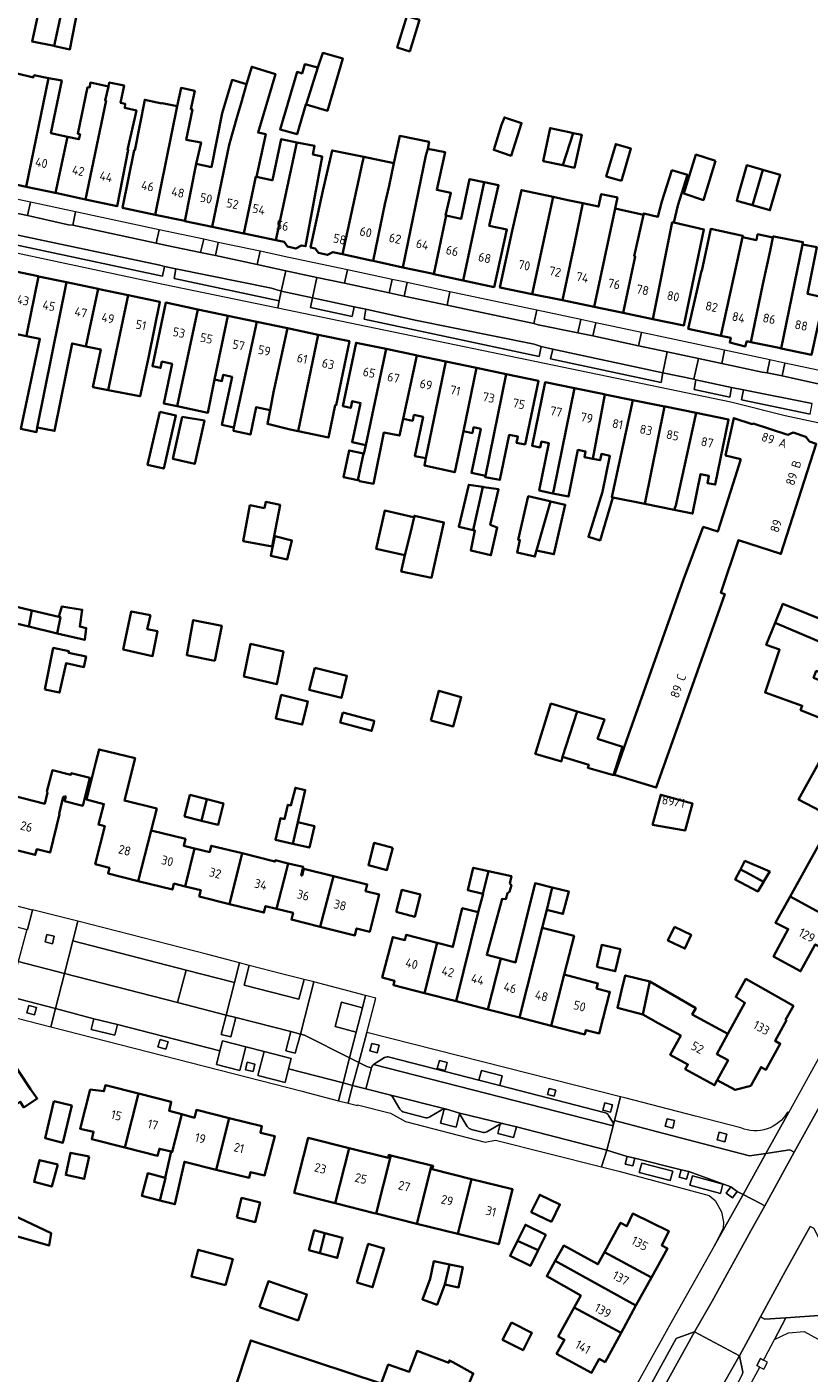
# Model space of a CAD drawing. Extents: x 152761 to 155748, y 459947 to 462743.
# Tile 117 of 256: x 154356 to 154473, y 461534 to 461737. Entities that reach past the tile are written whole.
import ezdxf
from ezdxf.enums import TextEntityAlignment as Align

# ---------------------------------------------------------------- set-up
doc = ezdxf.new("R2010")
doc.units = 0
doc.header["$LTSCALE"] = 0.75
for name, color, linetype, lineweight in [('B-RO-GR-BEPLANTING_CULTUUR_BODEMBEDEKKER-GV', 251, 'CONTINUOUS', 18), ('B-RO-GR-GROENVOORZIENING-GV', 251, 'CONTINUOUS', 18), ('B-RO-OG-BEBOUWING-GV', 6, 'CONTINUOUS', 35), ('B-RO-OG-BEBOUWING-T18', 1, 'CONTINUOUS', 18), ('B-RO-VH-VERHARDING_BEDRIJFSVLOERPLAAT-GV', 251, 'CONTINUOUS', 18), ('B-RO-VH-VERHARDING_BETONSTRAATSTEEN-GV', 251, 'CONTINUOUS', 18), ('B-RO-VH-VERHARDING_STRAATBAKSTEEN-GV', 251, 'CONTINUOUS', 18), ('B-RO-VH-VERHARDING_TEGEL-GV', 251, 'CONTINUOUS', 18)]:
    doc.layers.add(name, color=color, linetype=linetype, lineweight=lineweight)
doc.styles.add('NLCS-ISO-M200-T18', font='NLCS-ISO.ttf', dxfattribs={"height": 0.36})

msp = doc.modelspace()

# ---------------------------------------------------------------- linework, layer by layer
at = {"layer": 'B-RO-GR-BEPLANTING_CULTUUR_BODEMBEDEKKER-GV', "flags": 128}
for points in [[(154378.222, 461590.1), (154385.527, 461588.204), (154386.798, 461593.09), (154379.508, 461594.984)], [(154406.075, 461589.31), (154402.905, 461590.148), (154401.936, 461586.484), (154405.106, 461585.645)]]:
    msp.add_lwpolyline(points, close=True, dxfattribs=at)
at = {"layer": 'B-RO-GR-GROENVOORZIENING-GV', "flags": 128}
for points in [[(154359.391, 461598.938), (154359.669, 461600.063), (154358.559, 461600.337), (154358.281, 461599.213)], [(154355.561, 461588.532), (154356.687, 461588.236), (154356.983, 461589.364), (154355.857, 461589.659)], [(154369.192, 461586.781), (154365.64, 461587.649), (154365.244, 461586.029), (154368.796, 461585.161)], [(154376.465, 461583.078), (154376.79, 461584.163), (154375.602, 461584.519), (154375.277, 461583.434)], [(154408.569, 461583.652), (154407.442, 461583.936), (154407.155, 461582.797), (154408.281, 461582.512)], [(154389.862, 461580.825), (154388.707, 461581.109), (154388.429, 461579.98), (154389.584, 461579.696)], [(154418.786, 461581.045), (154417.621, 461581.349), (154417.31, 461580.159), (154418.475, 461579.855)], [(154423.588, 461578.405), (154426.729, 461577.595), (154427.1, 461579.033), (154423.963, 461579.86)], [(154435.15, 461576.875), (154434.132, 461577.137), (154433.902, 461576.245), (154434.92, 461575.982)], [(154443.678, 461574.702), (154442.547, 461575.014), (154442.237, 461573.89), (154443.368, 461573.579)], [(154453.033, 461572.313), (154451.902, 461572.605), (154451.611, 461571.473), (154452.742, 461571.183)], [(154460.878, 461570.266), (154459.73, 461570.552), (154459.446, 461569.412), (154460.594, 461569.127)], [(154447.043, 461566.639), (154445.875, 461566.931), (154445.587, 461565.769), (154446.736, 461565.509)], [(154453.991, 461564.923), (154453.688, 461563.781), (154454.837, 461563.48), (154455.15, 461564.642)], [(154462.417, 461561.659), (154461.472, 461562.326), (154460.786, 461561.382), (154461.734, 461560.695)], [(154467.01, 461535.945), (154466.411, 461536.268), (154465.954, 461536.514), (154465.385, 461535.458), (154465.838, 461535.213), (154466.441, 461534.888)]]:
    msp.add_lwpolyline(points, close=True, dxfattribs=at)
for points in [[(154418.324, 461574.013), (154417.808, 461571.928), (154420.144, 461571.351), (154420.639, 461573.354)], [(154420.515, 461573.461), (154418.689, 461574.025)], [(154426.78, 461571.799), (154426.41, 461570.387), (154428.797, 461569.762), (154429.215, 461571.357)], [(154429.215, 461571.357), (154427.338, 461571.839)]]:
    msp.add_lwpolyline(points, dxfattribs=at)
at = {"layer": 'B-RO-GR-GROENVOORZIENING-GV'}
for points in [[(154418.689, 461574.025, 0.0602989), (154418.324, 461574.013)], [(154420.639, 461573.354, 0.0562908), (154420.515, 461573.461)], [(154427.338, 461571.839, 0.146969), (154426.78, 461571.799)]]:
    msp.add_lwpolyline(points, format="xyb", dxfattribs=at)
at = {"layer": 'B-RO-OG-BEBOUWING-GV', "flags": 128}
for points in [[(154359.651, 461734.095), (154360.972, 461740.117), (154362.423, 461746.732), (154359.121, 461747.454), (154356.334, 461734.75)], [(154359.651, 461734.095), (154359.763, 461734.07), (154362.02, 461733.561), (154363.224, 461739.712), (154360.972, 461740.117)], [(154413.196, 461733.253), (154414.63, 461737.995), (154412.72, 461738.572), (154411.286, 461733.83)], [(154399.354, 461730.821), (154397.571, 461725.258), (154400.786, 461724.334), (154403.111, 461732.198), (154400.084, 461733.037)], [(154388.201, 461705.877), (154390.023, 461714.411), (154390.096, 461714.395), (154391.509, 461720.8), (154390.342, 461721.057), (154392.964, 461729.862), (154389.394, 461730.948), (154388.605, 461728.353), (154387.789, 461725.487), (154387.214, 461723.468), (154386.004, 461719.218), (154383.43, 461706.877)], [(154397.571, 461725.258), (154399.354, 461730.821), (154397.354, 461731.334), (154396.976, 461729.956), (154396.219, 461730.172), (154393.65, 461721.524), (154396.217, 461720.794), (154397.543, 461725.267)], [(154358.779, 461729.258), (154356.619, 461729.674), (154356.537, 461729.357), (154354.107, 461729.927), (154352.653, 461722.327), (154350.91, 461713.868), (154355.427, 461712.901)], [(154359.834, 461711.957), (154361.669, 461720.401), (154359.168, 461720.935), (154360.8, 461728.868), (154358.779, 461729.258), (154355.427, 461712.901), (154359.781, 461711.968)], [(154361.669, 461720.401), (154359.834, 461711.957), (154364.377, 461710.983), (154367.474, 461725.861), (154367.313, 461725.892), (154367.808, 461727.996), (154365.114, 461728.571), (154364.953, 461727.816), (154364.688, 461727.873), (154363.192, 461720.868), (154363.553, 461720.791), (154363.392, 461720.033)], [(154367.313, 461725.892), (154367.474, 461725.861), (154364.377, 461710.983), (154369.121, 461709.966), (154370.806, 461718.45), (154370.692, 461718.474), (154372.025, 461724.387), (154370.269, 461724.766), (154370.35, 461725.361), (154369.647, 461725.55), (154370.188, 461728.117), (154367.945, 461728.577), (154367.808, 461727.996)], [(154387.214, 461723.468), (154387.789, 461725.487), (154388.605, 461728.353), (154386.422, 461728.966), (154384.926, 461723.952), (154383.327, 461715.859), (154381.018, 461716.358), (154379.334, 461707.736), (154383.43, 461706.877), (154386.004, 461719.218)], [(154374.834, 461708.68), (154378.168, 461725.003), (154375.892, 461725.493), (154375.883, 461725.446), (154373.296, 461725.982), (154371.79, 461718.353), (154371.685, 461718.376), (154369.952, 461709.704)], [(154378.168, 461725.003), (154374.834, 461708.68), (154379.296, 461707.744), (154379.334, 461707.736), (154381.018, 461716.358), (154381.762, 461719.536), (154379.523, 461719.952), (154380.45, 461724.512), (154380.21, 461724.564), (154380.804, 461727.328), (154378.762, 461727.767)], [(154426.997, 461722.194), (154425.797, 461718.426), (154428.421, 461717.565), (154430.001, 461722.478), (154427.425, 461723.341)], [(154390.096, 461714.395), (154390.023, 461714.411), (154388.201, 461705.877), (154388.237, 461705.869), (154393.001, 461704.87), (154396.159, 461719.575), (154393.811, 461720.055), (154392.49, 461713.878), (154392.392, 461713.899)], [(154407.656, 461701.73), (154412.146, 461700.759), (154415.564, 461717.578), (154415.869, 461718.596), (154416.085, 461719.677), (154411.655, 461720.544), (154410.782, 461716.438), (154410.057, 461713.029), (154409.398, 461710.288)], [(154436.225, 461716.13), (154437.763, 461720.982), (154437.156, 461721.112), (154434.299, 461721.722), (154433.26, 461716.762)], [(154436.225, 461716.13), (154437.937, 461715.765), (154439.04, 461720.709), (154437.763, 461720.982)], [(154393.001, 461704.87), (154394.262, 461704.606), (154394.755, 461703.88), (154396.03, 461703.58), (154396.859, 461704.061), (154397.5, 461703.927), (154399.972, 461717.403), (154399.983, 461717.461), (154398.595, 461717.757), (154398.838, 461719.027), (154396.159, 461719.575)], [(154406.242, 461717.377), (154401.476, 461718.363), (154400.086, 461712.269), (154398.246, 461703.766), (154398.916, 461703.621), (154399.425, 461702.928), (154400.794, 461702.632), (154401.569, 461703.047), (154403.033, 461702.73), (154406.017, 461716.351)], [(154416.815, 461699.749), (154418.649, 461708.552), (154418.57, 461708.568), (154419.354, 461711.974), (154417.219, 461712.406), (154418.49, 461718.082), (154415.869, 461718.596), (154415.564, 461717.578), (154412.146, 461700.759), (154416.504, 461699.816)], [(154445.022, 461713.784), (154446.453, 461718.649), (154444.159, 461719.324), (154442.728, 461714.459)], [(154403.033, 461702.73), (154407.375, 461701.791), (154407.656, 461701.73), (154409.398, 461710.288), (154410.057, 461713.029), (154410.782, 461716.438), (154406.242, 461717.377), (154406.017, 461716.351)], [(154459.197, 461716.781), (154456.233, 461717.738), (154454.414, 461711.861), (154457.365, 461710.896)], [(154466.312, 461715.454), (154463.91, 461716.165), (154462.589, 461711.557), (154462.369, 461710.787), (154464.211, 461710.264), (154464.763, 461710.105)], [(154418.649, 461708.552), (154416.815, 461699.749), (154421.211, 461698.797), (154424.354, 461713.569), (154422.152, 461714.029), (154420.925, 461708.086)], [(154445.267, 461693.894), (154449.728, 461692.965), (154452.676, 461707.56), (154452.912, 461707.519), (154453.534, 461710.086), (154454.967, 461714.68), (154452.616, 461715.384), (154451.129, 461710.681), (154450.507, 461708.384), (154448.372, 461708.871), (154448.331, 461708.682), (154446.961, 461702.421), (154447.101, 461702.392)], [(154464.763, 461710.105), (154467.368, 461709.354), (154468.937, 461714.678), (154466.312, 461715.454)], [(154421.211, 461698.797), (154425.848, 461697.794), (154427.793, 461706.454), (154425.132, 461707.009), (154426.525, 461713.115), (154424.354, 461713.569)], [(154434.728, 461711.379), (154429.982, 461712.403), (154428.591, 461706.252), (154426.749, 461697.751), (154431.583, 461696.744)], [(154437.947, 461704.309), (154436.142, 461695.795), (154440.901, 461694.804), (154444.026, 461709.381), (154444.078, 461709.622), (154444.431, 461711.27), (154444.231, 461711.313), (154441.977, 461711.795), (154441.593, 461709.897), (154439.239, 461710.405)], [(154436.142, 461695.795), (154437.947, 461704.309), (154439.239, 461710.405), (154436.961, 461710.897), (154434.728, 461711.379), (154431.583, 461696.744), (154435.893, 461695.847)], [(154445.267, 461693.894), (154447.101, 461702.392), (154446.961, 461702.421), (154448.331, 461708.682), (154444.078, 461709.622), (154444.026, 461709.381), (154440.901, 461694.804), (154445.037, 461693.942)], [(154452.912, 461707.519), (154452.676, 461707.56), (154449.728, 461692.965), (154454.41, 461691.99), (154457.431, 461706.475)], [(154459.965, 461690.465), (154463.244, 461705.291), (154463.303, 461705.48), (154458.466, 461706.535), (154457.103, 461700.219), (154457.071, 461700.226), (154455.069, 461691.488)], [(154464.512, 461689.516), (154466.323, 461698.223), (154467.384, 461703.236), (154467.832, 461705.25), (154465.511, 461705.732), (154465.33, 461704.858), (154463.244, 461705.291), (154459.965, 461690.465), (154461.483, 461690.148), (154461.332, 461689.431), (154463.669, 461688.868), (154463.893, 461689.645)], [(154467.384, 461703.236), (154466.323, 461698.223), (154464.512, 461689.516), (154468.786, 461688.623), (154469.079, 461688.562), (154472.276, 461704.208), (154472.346, 461704.551), (154467.979, 461705.398), (154467.871, 461705.425), (154467.832, 461705.25)], [(154472.276, 461704.208), (154469.079, 461688.562), (154473.645, 461687.608), (154475.528, 461696.231), (154473.046, 461696.768), (154474.411, 461703.775)], [(154357.319, 461699.399), (154357.254, 461699.413), (154352.666, 461700.375), (154350.898, 461691.703), (154349.891, 461686.069), (154351.972, 461685.637), (154353.108, 461690.88), (154355.476, 461690.408), (154355.538, 461690.73)], [(154357.118, 461676.672), (154361.535, 461698.516), (154357.319, 461699.399), (154355.538, 461690.73), (154355.476, 461690.408), (154357.499, 461690.006), (154354.625, 461676.447), (154357.008, 461675.963)], [(154361.535, 461698.516), (154357.118, 461676.672), (154359.713, 461676.141), (154362.35, 461689.303), (154364.439, 461688.865), (154366.267, 461697.524)], [(154366.267, 461697.524), (154364.439, 461688.865), (154366.677, 461688.396), (154365.493, 461682.738), (154367.799, 461682.292), (154370.782, 461696.578), (154366.434, 461697.489)], [(154370.782, 461696.578), (154367.799, 461682.292), (154372.542, 461681.375), (154372.588, 461681.366), (154373.899, 461687.399), (154375.57, 461695.574)], [(154381.294, 461694.427), (154376.436, 461695.448), (154374.435, 461685.889), (154375.672, 461685.63), (154375.867, 461686.563), (154377.401, 461686.242), (154376.151, 461680.269), (154378.19, 461679.842)], [(154385.783, 461693.483), (154385.588, 461693.524), (154381.294, 461694.427), (154378.19, 461679.842), (154382.784, 461678.88), (154383.762, 461683.873)], [(154390.134, 461692.569), (154385.783, 461693.483), (154383.762, 461683.873), (154384.899, 461683.634), (154385.099, 461684.584), (154386.435, 461684.303), (154384.908, 461677.035), (154386.693, 461676.663)], [(154392.162, 461679.278), (154392.68, 461681.95), (154394.748, 461691.599), (154390.134, 461692.569), (154386.693, 461676.663), (154386.628, 461676.162), (154389.183, 461675.591), (154390.054, 461679.71)], [(154394.748, 461691.599), (154392.68, 461681.95), (154392.162, 461679.278), (154391.757, 461677.197), (154395.166, 461676.369), (154396.38, 461676.108), (154399.385, 461690.625)], [(154396.38, 461676.108), (154400.94, 461675.126), (154401.965, 461680.019), (154402.073, 461679.996), (154404.098, 461689.634), (154399.385, 461690.625)], [(154409.598, 461688.478), (154405.102, 461689.418), (154403.098, 461679.859), (154404.28, 461679.612), (154404.486, 461680.592), (154405.766, 461680.324), (154404.493, 461674.438), (154406.547, 461674.006)], [(154414.252, 461687.505), (154414.094, 461687.538), (154409.598, 461688.478), (154406.547, 461674.006), (154406.249, 461672.708), (154406.21, 461672.717), (154405.353, 461668.734), (154405.6, 461668.682), (154405.6, 461668.573), (154407.708, 461668.195), (154409.25, 461675.88), (154411.623, 461675.423), (154412.176, 461677.963)], [(154418.597, 461686.597), (154414.252, 461687.505), (154412.176, 461677.963), (154413.611, 461677.663), (154413.797, 461678.555), (154415.172, 461678.267), (154413.937, 461672.358), (154415.604, 461672.015)], [(154418.597, 461686.597), (154415.604, 461672.015), (154415.363, 461670.935), (154419.948, 461669.923), (154421.25, 461676.101), (154423.213, 461685.633)], [(154424.555, 461669.396), (154427.675, 461684.7), (154423.213, 461685.633), (154421.25, 461676.101), (154422.587, 461675.822), (154422.768, 461676.689), (154423.845, 461676.464), (154422.453, 461669.808)], [(154424.555, 461669.396), (154424.517, 461669.2), (154426.721, 461668.749), (154428.141, 461675.544), (154429.435, 461675.273), (154429.246, 461674.367), (154430.522, 461674.101), (154432.525, 461683.686), (154427.675, 461684.7)], [(154434.707, 461666.735), (154434.858, 461667.265), (154437.973, 461682.564), (154433.529, 461683.469), (154431.582, 461673.906), (154432.799, 461673.659), (154432.974, 461674.519), (154434.099, 461674.29), (154432.645, 461667.155)], [(154437.973, 461682.564), (154434.858, 461667.265), (154434.707, 461666.735), (154437.058, 461666.256), (154438.487, 461673.274), (154439.627, 461673.042), (154439.457, 461672.208), (154440.7, 461671.955), (154442.548, 461681.632), (154442.443, 461681.653)], [(154446.726, 461680.781), (154442.548, 461681.632), (154440.7, 461671.955), (154441.817, 461671.727), (154442.008, 461672.667), (154443.29, 461672.406), (154442.178, 461666.943), (154440.065, 461660.191), (154441.818, 461659.664), (154443.742, 461666.138), (154443.561, 461666.178)], [(154451.5, 461679.808), (154446.726, 461680.781), (154443.561, 461666.178), (154443.742, 461666.138), (154448.558, 461665.159)], [(154452.976, 461664.24), (154453.191, 461664.886), (154456.278, 461678.835), (154451.595, 461679.789), (154451.5, 461679.808), (154448.558, 461665.159)], [(154375.549, 461679.03), (154373.71, 461671.016), (154376.139, 461670.458), (154377.978, 461678.473)], [(154378.924, 461678.24), (154377.538, 461671.924), (154380.828, 461671.203), (154382.256, 461677.709)], [(154463.017, 461671.901), (154461.835, 461668.218), (154459.512, 461660.98), (154457.326, 461661.698), (154454.342, 461653.772), (154445.775, 461629.536), (154443.966, 461624.374), (154450.259, 461622.445), (154450.322, 461622.593), (154460.567, 461651.572), (154460.003, 461651.771), (154462.623, 461659.683), (154469.028, 461657.627), (154474.344, 461674.189), (154473.305, 461674.522), (154472.752, 461675.267), (154470.885, 461675.884), (154470.083, 461675.556), (154464.836, 461677.241), (154464.711, 461677.176), (154461.931, 461678.069), (154460.702, 461672.453)], [(154456.278, 461678.835), (154453.191, 461664.886), (154452.976, 461664.24), (154455.723, 461663.681), (154456.936, 461669.638), (154458.19, 461669.382), (154457.968, 461668.296), (154459.154, 461668.055), (154461.147, 461677.844)], [(154405.353, 461668.734), (154406.21, 461672.717), (154404.033, 461673.195), (154403.195, 461669.195)], [(154422.726, 461661.189), (154424.182, 461667.702), (154422.038, 461668.03), (154420.536, 461661.701)], [(154424.182, 461667.702), (154422.726, 461661.189), (154422.978, 461661.13), (154422.337, 461658.148), (154425.389, 461657.412), (154426.328, 461661.615), (154425.295, 461662.023), (154426.528, 461667.344), (154424.313, 461667.682)], [(154391.314, 461664.522), (154389.125, 461664.938), (154388.1, 461659.547), (154392.466, 461658.717), (154393.664, 461665.025), (154391.488, 461665.439)], [(154432.257, 461658.158), (154434.363, 461665.533), (154434.227, 461665.564), (154430.997, 461666.303), (154429.5, 461659.758), (154429.742, 461659.703), (154429.314, 461657.833), (154432.002, 461657.218), (154432.238, 461658.163)], [(154432.257, 461658.158), (154434.855, 461657.564), (154436.563, 461665.03), (154434.363, 461665.533)], [(154413.822, 461663.135), (154413.747, 461663.152), (154409.42, 461664.162), (154408.121, 461658.378), (154412.445, 461657.431), (154413.261, 461660.813)], [(154413.822, 461663.135), (154413.261, 461660.813), (154412.445, 461657.431), (154411.877, 461654.972), (154416.418, 461654.025), (154418.298, 461662.363), (154413.879, 461663.377)], [(154392.882, 461660.274), (154392.247, 461657.341), (154394.72, 461656.76), (154395.423, 461659.652)], [(154356.315, 461649.116), (154351.519, 461650.247), (154350.95, 461647.832), (154355.828, 461646.675)], [(154360.087, 461645.665), (154360.6, 461648.112), (154360.352, 461648.164), (154356.315, 461649.116), (154355.828, 461646.675)], [(154360.087, 461645.665), (154364.255, 461644.677), (154364.479, 461646.448), (154363.507, 461646.682), (154363.884, 461649.228), (154360.831, 461649.714), (154360.352, 461648.164), (154360.6, 461648.112)], [(154374.169, 461648.386), (154371.25, 461648.954), (154370.046, 461643.238), (154374.465, 461642.251), (154375.195, 461645.981), (154373.655, 461646.305)], [(154476.732, 461639.1), (154477.292, 461638.889), (154477.254, 461638.773), (154498.204, 461630.141), (154500.734, 461636.07), (154489.895, 461640.616), (154490.211, 461641.426), (154487.047, 461642.707), (154487.131, 461642.914), (154469.336, 461650.117), (154468.164, 461647.257), (154476.186, 461643.833), (154475.098, 461641.04), (154477.113, 461640.186), (154476.933, 461639.588)], [(154383.856, 461641.521), (154384.871, 461646.791), (154380.574, 461647.656), (154379.6, 461642.359)], [(154498.204, 461630.141), (154477.254, 461638.773), (154476.939, 461637.803), (154473.941, 461638.971), (154474.346, 461639.998), (154476.732, 461639.1), (154476.933, 461639.588), (154477.113, 461640.186), (154475.098, 461641.04), (154476.186, 461643.833), (154468.164, 461647.257), (154466.807, 461643.945), (154468.837, 461643.227), (154466.631, 461636.736), (154472.225, 461634.759), (154471.994, 461634.117), (154486.674, 461628.217), (154495.531, 461624.466), (154495.744, 461624.376)], [(154358.271, 461637.233), (154360.46, 461636.759), (154361.461, 461641.151), (154364.137, 461640.583), (154364.461, 461642.177), (154361.813, 461642.718), (154361.867, 461642.962), (154359.516, 461643.476)], [(154388.607, 461641.113), (154388.203, 461639.146), (154393.149, 461638.01), (154394.149, 461642.955), (154389.217, 461644.078)], [(154398.901, 461640.479), (154398.036, 461637.155), (154402.874, 461635.938), (154403.712, 461639.262)], [(154416.362, 461632.526), (154419.686, 461631.633), (154420.93, 461636.066), (154417.552, 461637.012)], [(154397.754, 461635.014), (154397.855, 461635.421), (154393.828, 461636.394), (154393.727, 461635.964), (154392.99, 461632.854), (154396.99, 461631.921)], [(154436.145, 461627.065), (154438.381, 461633.921), (154434.416, 461635.092), (154432.121, 461627.755), (154432.057, 461627.551), (154435.982, 461626.389), (154436.056, 461626.697)], [(154403.114, 461633.75), (154402.705, 461632.243), (154407.413, 461630.965), (154407.738, 461632.162), (154407.822, 461632.472)], [(154438.381, 461633.921), (154436.145, 461627.065), (154440.117, 461625.875), (154439.982, 461625.443), (154443.847, 461624.334), (154445.172, 461628.577), (154441.442, 461629.794), (154442.47, 461632.712)], [(154485.521, 461614.782), (154486.272, 461616.152), (154490.502, 461623.877), (154490.74, 461624.312), (154482.893, 461628.609), (154477.323, 461630.909), (154471.68, 461620.64), (154478.275, 461617.194), (154478.943, 461618.384)], [(154372.319, 461608.377), (154374.268, 461615.999), (154375.093, 461619.274), (154370.229, 461620.491), (154371.825, 461626.869), (154366.404, 461628.2), (154365.932, 461626.276), (154365.316, 461623.858), (154364.499, 461620.654), (154367.147, 461619.951), (154366.309, 461616.87), (154367.26, 461616.632), (154365.83, 461610.898), (154367.97, 461610.364), (154367.758, 461609.514)], [(154353.373, 461621.234), (154351.477, 461613.635), (154356.811, 461612.305), (154357.025, 461613.163), (154359.037, 461612.661), (154360.48, 461618.447), (154360.386, 461618.471), (154361.023, 461621.04), (154361.25, 461621.042), (154361.268, 461621.136), (154361.391, 461621.114), (154361.229, 461620.384), (154363.958, 461619.708), (154364.22, 461620.728), (154365.04, 461623.926), (154362.229, 461624.601), (154362.183, 461624.369), (154359.394, 461625.06), (154358.565, 461621.872), (154358.67, 461621.703), (154358.244, 461620.02)], [(154381.827, 461617.464), (154382.644, 461620.702), (154380.09, 461621.347), (154379.273, 461618.109)], [(154382.644, 461620.702), (154381.827, 461617.464), (154384.312, 461616.837), (154385.13, 461620.075)], [(154396.319, 461617.228), (154397.444, 461622.081), (154395.95, 461622.431), (154395.274, 461619.756), (154394.841, 461619.864), (154394.299, 461617.695), (154393.704, 461617.833), (154392.953, 461614.592), (154395.568, 461613.986)], [(154449.695, 461616.841), (154454.609, 461615.976), (154455.73, 461620.045), (154450.941, 461621.364)], [(154396.319, 461617.228), (154395.568, 461613.986), (154398.057, 461613.409), (154398.809, 461616.651)], [(154372.319, 461608.377), (154377.452, 461607.098), (154377.676, 461607.998), (154379.365, 461607.577), (154380.775, 461613.295), (154379.158, 461613.698), (154379.412, 461614.717), (154374.268, 461615.999)], [(154386.036, 461604.92), (154387.927, 461612.55), (154383.301, 461613.703), (154383.057, 461612.726), (154380.775, 461613.295), (154379.365, 461607.577), (154381.723, 461606.989), (154381.49, 461606.053)], [(154387.927, 461612.55), (154386.036, 461604.92), (154391.218, 461603.629), (154391.463, 461604.609), (154393.09, 461604.203), (154394.554, 461609.793), (154394.884, 461611.035), (154392.939, 461611.499), (154392.871, 461611.318)], [(154410.604, 461613.397), (154407.809, 461614.129), (154406.937, 461610.748), (154409.736, 461610.026)], [(154470.398, 461606.075), (154478.324, 461601.739), (154480.395, 461605.55), (154478.34, 461606.668), (154480.55, 461610.733), (154474.717, 461613.841)], [(154401.685, 461609.13), (154397.236, 461610.239), (154396.975, 461609.19), (154396.844, 461609.223), (154397.128, 461610.499), (154394.884, 461611.035), (154394.554, 461609.793), (154393.09, 461604.203), (154395.607, 461603.576), (154395.356, 461602.568), (154399.676, 461601.491)], [(154424.159, 461606.461), (154425.001, 461609.875), (154422.722, 461610.376), (154421.887, 461607.014)], [(154462.919, 461610.094), (154463.845, 461609.659), (154466.419, 461608.251), (154467.355, 461609.809), (154463.615, 461611.403)], [(154401.685, 461609.13), (154399.676, 461601.491), (154404.915, 461600.186), (154405.178, 461601.24), (154407.155, 461600.748), (154408.549, 461606.342), (154406.531, 461606.845), (154406.784, 461607.859)], [(154425.001, 461609.875), (154424.159, 461606.461), (154424.224, 461606.445), (154423.473, 461603.682), (154420.166, 461590.279), (154424.926, 461589.049), (154426.854, 461596.712), (154424.765, 461597.251), (154427.069, 461605.691), (154427.617, 461605.642), (154427.869, 461606.577), (154428.163, 461606.759), (154428.463, 461607.741), (154428.235, 461608.027), (154428.478, 461609.111)], [(154462.919, 461610.094), (154462.903, 461610.064), (154462.887, 461610.034), (154462.137, 461608.626), (154465.551, 461606.808), (154466.382, 461608.19), (154466.4, 461608.221), (154466.419, 461608.251), (154463.845, 461609.659)], [(154411.127, 461603.719), (154413.921, 461603.01), (154414.765, 461606.338), (154411.954, 461607.051)], [(154426.854, 461596.712), (154424.926, 461589.049), (154429.688, 461587.819), (154433.09, 461601.341), (154433.773, 461604.055), (154434.617, 461607.41), (154432.038, 461608.056), (154429.102, 461596.131)], [(154433.773, 461604.055), (154436.222, 461603.438), (154437.125, 461606.781), (154434.617, 461607.41)], [(154478.324, 461601.739), (154470.398, 461606.075), (154468.186, 461602.097), (154470.126, 461601.136), (154467.929, 461597.003), (154471.997, 461594.791), (154474.199, 461598.843), (154476.168, 461597.774)], [(154417.31, 461599.082), (154415.405, 461591.509), (154420.166, 461590.279), (154423.473, 461603.682), (154421.074, 461604.275), (154419.668, 461598.473)], [(154415.405, 461591.509), (154417.31, 461599.082), (154412.653, 461600.285), (154412.444, 461599.478), (154410.614, 461599.951), (154409.035, 461593.839), (154410.871, 461593.365), (154410.705, 461592.723)], [(154434.449, 461586.589), (154436.388, 461594.294), (154437.889, 461600.111), (154435.489, 461600.726), (154433.09, 461601.341), (154429.688, 461587.819)], [(154453.014, 461601.464), (154452.013, 461599.41), (154454.581, 461598.22), (154455.517, 461600.29)], [(154441.309, 461595.454), (154444.103, 461594.809), (154444.866, 461598.111), (154442.072, 461598.756)], [(154436.388, 461594.294), (154434.449, 461586.589), (154439.497, 461585.284), (154439.669, 461585.951), (154441.68, 461585.431), (154442.795, 461589.746), (154443.294, 461591.676), (154443.118, 461591.721), (154441.295, 461592.192), (154441.497, 461592.974)], [(154448.236, 461588.303), (154449.275, 461593.251), (154445.611, 461594.164), (154445.049, 461591.883), (154444.417, 461589.316)], [(154459.449, 461578.407), (154461.087, 461581.397), (154459.379, 461582.335), (154461.032, 461585.362), (154455.692, 461588.294), (154456.206, 461589.23), (154449.275, 461593.251), (154448.236, 461588.303), (154450.553, 461586.973), (154453.939, 461585.114), (154452.357, 461582.231), (154455.021, 461580.769), (154454.632, 461580.06), (154459.031, 461577.645)], [(154459.449, 461578.407), (154462.142, 461576.928), (154464.482, 461577.532), (154466.037, 461580.363), (154466.76, 461579.966), (154468.913, 461583.887), (154468.144, 461584.309), (154469.854, 461587.423), (154469.726, 461587.493), (154470.907, 461589.572), (154463.748, 461593.638), (154462.223, 461590.933), (154463.614, 461590.065), (154461.032, 461585.362), (154459.379, 461582.335), (154461.087, 461581.397)], [(154345.985, 461579.162), (154350.418, 461572.43), (154354.553, 461575.153), (154355.087, 461574.309), (154357.118, 461575.63), (154356.086, 461577.043), (154352.672, 461582.228), (154350.834, 461581.019), (154350.221, 461581.951)], [(154372.325, 461576.392), (154367.363, 461577.648), (154367.133, 461576.741), (154365.079, 461576.978), (154363.548, 461571.082), (154365.586, 461570.627), (154365.307, 461569.525), (154370.269, 461568.269)], [(154378.849, 461573.265), (154376.945, 461573.789), (154377.286, 461575.136), (154372.325, 461576.392), (154370.269, 461568.269), (154375.23, 461567.013), (154375.503, 461568.09), (154377.239, 461567.643), (154377.415, 461567.598)], [(154359.588, 461575.227), (154358.277, 461569.673), (154360.966, 461568.984), (154362.291, 461574.578)], [(154376.366, 461563.681), (154376.42, 461563.667), (154375.57, 461560.308), (154377.829, 461559.721), (154379.259, 461566.115), (154384.047, 461564.922), (154385.988, 461572.701), (154381.051, 461573.933), (154380.753, 461572.74), (154378.849, 461573.265), (154377.415, 461567.598), (154377.239, 461567.643)], [(154384.047, 461564.922), (154388.983, 461563.692), (154389.204, 461564.576), (154391.309, 461564.064), (154392.845, 461569.983), (154390.682, 461570.497), (154390.924, 461571.469), (154385.988, 461572.701)], [(154401.945, 461559.88), (154404.028, 461568.175), (154397.879, 461569.719), (154395.796, 461561.424)], [(154401.945, 461559.88), (154407.822, 461558.404), (154408.103, 461558.333), (154410.3, 461567.082), (154410.019, 461567.153), (154409.905, 461566.699), (154404.028, 461568.175)], [(154360.208, 461565.687), (154357.452, 461566.363), (154356.64, 461563.079), (154359.289, 461562.39)], [(154364.905, 461566.891), (154362.123, 461567.487), (154361.408, 461564.144), (154364.19, 461563.549)], [(154410.3, 461567.082), (154408.103, 461558.333), (154414.256, 461556.789), (154416.453, 461565.537)], [(154376.366, 461563.681), (154373.736, 461564.387), (154372.853, 461561.015), (154375.57, 461560.308), (154376.42, 461563.667)], [(154420.392, 461555.248), (154422.47, 461563.521), (154416.548, 461565.008), (154416.668, 461565.483), (154416.453, 461565.537), (154414.256, 461556.789)], [(154422.47, 461563.521), (154420.392, 461555.248), (154426.559, 461553.7), (154428.637, 461561.973)], [(154338.313, 461552.528), (154346.246, 461551.339), (154349.351, 461550.969), (154349.573, 461552.789), (154346.507, 461553.132), (154346.812, 461555.233), (154349.394, 461554.943), (154349.441, 461555.5), (154353.452, 461555.091), (154358.886, 461553.509), (154359.214, 461555.35), (154353.468, 461558.073), (154340.87, 461559.712), (154340.527, 461557.354), (154339.046, 461557.569)], [(154387.135, 461557.74), (154389.914, 461557.042), (154390.649, 461559.972), (154387.871, 461560.669)], [(154434.494, 461557.083), (154435.755, 461559.695), (154432.725, 461561.157), (154431.465, 461558.545)], [(154442.488, 461552.526), (154449.535, 461548.693), (154451.939, 461553.077), (154451.102, 461553.536), (154452.144, 461555.696), (154446.754, 461558.335), (154445.851, 461556.418), (154444.906, 461556.936)], [(154399.618, 461552.363), (154400.385, 461555.393), (154398.788, 461555.819), (154397.982, 461552.799)], [(154432.49, 461552.793), (154433.635, 461555.119), (154430.574, 461556.626), (154429.391, 461554.224)], [(154400.385, 461555.393), (154399.618, 461552.363), (154402.267, 461551.656), (154403.072, 461554.676)], [(154405.194, 461547.938), (154407.572, 461547.228), (154409.306, 461553.042), (154406.928, 461553.751)], [(154429.391, 461554.224), (154428.27, 461551.948), (154431.332, 461550.441), (154432.49, 461552.793)], [(154385.454, 461547.551), (154386.536, 461551.47), (154381.347, 461552.876), (154380.32, 461548.863)], [(154435.063, 461551.19), (154447.213, 461544.458), (154449.535, 461548.693), (154442.488, 461552.526), (154441.488, 461550.702), (154436.342, 461553.498)], [(154419.137, 461550.663), (154416.773, 461551.134), (154416.252, 461548.52), (154415.066, 461545.387), (154417.28, 461544.603), (154418.439, 461547.634)], [(154418.439, 461547.634), (154420.527, 461547.214), (154421.135, 461550.265), (154419.137, 461550.663)], [(154435.063, 461551.19), (154433.784, 461548.881), (154438.913, 461546.007), (154437.914, 461544.185), (154444.961, 461540.352), (154447.213, 461544.458)], [(154390.567, 461544.226), (154396.37, 461542.248), (154397.703, 461546.159), (154391.9, 461548.137)], [(154444.961, 461540.352), (154437.914, 461544.185), (154435.523, 461539.824), (154436.467, 461539.306), (154435.264, 461537.23), (154440.537, 461534.362), (154441.697, 461536.438), (154442.556, 461535.967)], [(154428.5, 461541.917), (154427.127, 461539.305), (154430.236, 461537.743), (154431.542, 461540.344)], [(154389.403, 461530.096), (154389.549, 461530.516), (154397.873, 461527.777), (154406.183, 461524.882), (154411.066, 461523.201), (154426.149, 461514.648), (154426.511, 461515.479), (154430.33, 461513.444), (154436.07, 461523.783), (154431.306, 461526.429), (154427.851, 461527.806), (154421.179, 461530.466), (154422.73, 461534.267), (154419.663, 461535.928), (154419.136, 461536.213), (154419.028, 461535.862), (154414.272, 461537.647), (154413.761, 461536.32), (154413.055, 461534.485), (154409.92, 461535.593), (154409.716, 461535.036), (154408.876, 461532.739), (154389.238, 461539.233), (154386.552, 461531.03)]]:
    msp.add_lwpolyline(points, close=True, dxfattribs=at)
at = {"layer": 'B-RO-VH-VERHARDING_BEDRIJFSVLOERPLAAT-GV', "flags": 128}
for points in [[(154399.196, 461699.247), (154394.522, 461700.245), (154393.812, 461697.155), (154398.549, 461696.17)], [(154455.921, 461683.916), (154456.598, 461687.049), (154451.894, 461688.04), (154451.266, 461684.899)]]:
    msp.add_lwpolyline(points, close=True, dxfattribs=at)
at = {"layer": 'B-RO-VH-VERHARDING_BETONSTRAATSTEEN-GV', "flags": 128}
for points in [[(154356.385, 461604.007), (154322.762, 461612.695), (154322.012, 461609.892), (154330.257, 461607.781), (154340.741, 461605.097), (154340.72, 461605.019), (154355.518, 461601.099), (154355.65, 461601.066)], [(154387.534, 461596.061), (154382.783, 461597.304), (154363.208, 461602.32), (154362.45, 461599.361), (154379.508, 461594.984), (154386.798, 461593.09)], [(154388.5, 461583.437), (154391.262, 461582.725), (154395.339, 461581.673), (154394.936, 461580.11), (154403.139, 461577.993), (154404.11, 461581.768), (154397.328, 461585.199), (154396.727, 461585.352), (154395.942, 461582.443), (154394.504, 461582.802), (154395.252, 461585.727), (154386.979, 461587.834), (154386.243, 461584.92), (154384.79, 461585.292), (154385.527, 461588.204), (154378.222, 461590.1), (154361.197, 461594.475), (154359.88, 461589.183), (154365.64, 461587.649), (154369.192, 461586.781), (154384.602, 461582.83), (154384.989, 461584.339)], [(154397.279, 461593.552), (154394.075, 461594.351), (154388.996, 461595.679), (154388.241, 461592.7), (154396.488, 461590.577)], [(154406.51, 461591.134), (154398.72, 461593.193), (154396.727, 461585.352), (154397.328, 461585.199), (154404.11, 461581.768), (154405.106, 461585.645), (154401.936, 461586.484), (154402.905, 461590.148), (154406.075, 461589.31)], [(154396.985, 461576.754), (154397.856, 461576.513), (154402.458, 461575.314), (154403.139, 461577.993), (154394.936, 461580.11), (154394.407, 461578.06), (154390.33, 461579.112), (154391.262, 461582.725), (154388.5, 461583.437), (154387.578, 461579.848), (154384.067, 461580.75), (154384.602, 461582.83), (154369.192, 461586.781), (154368.796, 461585.161), (154365.244, 461586.029), (154365.64, 461587.649), (154359.88, 461589.183), (154359.172, 461586.444)], [(154376.465, 461583.078), (154375.277, 461583.434), (154375.602, 461584.519), (154376.79, 461584.163)], [(154408.569, 461583.652), (154408.281, 461582.512), (154407.155, 461582.797), (154407.442, 461583.936)], [(154389.862, 461580.825), (154389.584, 461579.696), (154388.429, 461579.98), (154388.707, 461581.109)], [(154406.579, 461577.106), (154407.406, 461580.27), (154406.689, 461580.463), (154405.487, 461581.071), (154404.577, 461577.622)], [(154418.786, 461581.045), (154418.475, 461579.855), (154417.31, 461580.159), (154417.621, 461581.349)], [(154435.15, 461576.875), (154434.92, 461575.982), (154433.902, 461576.245), (154434.132, 461577.137)], [(154443.678, 461574.702), (154443.368, 461573.579), (154442.237, 461573.89), (154442.547, 461575.014)], [(154462.417, 461561.659), (154463.369, 461561.168), (154466.762, 461567.379), (154464.274, 461567.02), (154451.405, 461570.384), (154443.963, 461572.33), (154443.761, 461571.542), (154442.815, 461567.866), (154445.875, 461566.931), (154447.043, 461566.639), (154453.991, 461564.923), (154455.15, 461564.642), (154461.472, 461562.326)], [(154453.033, 461572.313), (154452.742, 461571.183), (154451.611, 461571.473), (154451.902, 461572.605)], [(154460.878, 461570.266), (154460.594, 461569.127), (154459.446, 461569.412), (154459.73, 461570.552)], [(154442.032, 461565.372), (154444.633, 461564.695), (154458.221, 461561.033), (154459.132, 461560.307), (154460.067, 461558.586), (154460.363, 461557.032), (154460.342, 461556.108), (154458.965, 461553.436), (154463.369, 461561.168), (154462.417, 461561.659), (154461.734, 461560.695), (154460.786, 461561.382), (154461.472, 461562.326), (154455.15, 461564.642), (154454.837, 461563.48), (154453.688, 461563.781), (154453.991, 461564.923), (154447.043, 461566.639), (154446.736, 461565.509), (154445.587, 461565.769), (154445.875, 461566.931), (154442.815, 461567.866)], [(154448.07, 461565.904), (154452.742, 461564.692), (154452.38, 461563.298), (154447.708, 461564.51)], [(154455.706, 461563.983), (154460.294, 461562.737), (154459.921, 461561.363), (154455.333, 461562.609)], [(154447.892, 461525.793), (154456.003, 461540.526), (154453.529, 461539.637), (154453.286, 461539.501), (154446.22, 461526.717)], [(154459.549, 461531.162), (154461.227, 461530.357), (154463.206, 461534.026), (154463.274, 461534.437), (154462.796, 461536.912), (154462.674, 461536.766)]]:
    msp.add_lwpolyline(points, close=True, dxfattribs=at)
for points in [[(154443.761, 461571.542), (154443.963, 461572.33), (154444.885, 461575.916), (154406.721, 461585.602), (154405.487, 461581.071), (154406.689, 461580.463), (154407.406, 461580.27)], [(154407.406, 461580.27), (154406.579, 461577.106), (154410.128, 461576.19), (154418.689, 461574.025), (154420.515, 461573.461), (154427.338, 461571.839), (154429.215, 461571.357)], [(154429.215, 461571.357), (154442.815, 461567.866), (154443.761, 461571.542), (154407.693, 461580.746)], [(154407.693, 461580.746), (154443.761, 461571.542)], [(154409.372, 461581.801), (154407.879, 461580.877)], [(154407.879, 461580.877), (154409.372, 461581.801)], [(154442.439, 461573.546), (154426.729, 461577.595), (154423.588, 461578.405), (154410.137, 461581.872)], [(154410.137, 461581.872), (154423.588, 461578.405), (154423.963, 461579.86), (154427.1, 461579.033), (154426.729, 461577.595), (154442.439, 461573.546)], [(154478.598, 461581.215), (154471.004, 461567.541), (154466.581, 461559.507), (154464.475, 461555.699), (154463.097, 461553.188), (154458.665, 461545.112), (154456.003, 461540.526), (154462.796, 461536.912), (154465.086, 461541.184), (154465.955, 461542.769), (154469.686, 461549.581), (154473.416, 461556.389)], [(154410.128, 461576.19), (154406.579, 461577.106), (154404.577, 461577.622), (154403.911, 461574.935), (154405.283, 461574.578), (154405.316, 461574.709), (154410.291, 461573.439), (154412.532, 461572.168), (154424.506, 461569.086), (154426.053, 461569.385), (154442.032, 461565.372), (154442.815, 461567.866)], [(154418.689, 461574.025), (154410.128, 461576.19)], [(154410.678, 461575.766), (154411.697, 461574.031)], [(154411.697, 461574.031), (154410.678, 461575.766)], [(154420.639, 461573.354), (154420.144, 461571.351), (154417.808, 461571.928), (154418.324, 461574.013)], [(154462.982, 461571.232), (154456.168, 461572.997), (154445.555, 461575.746), (154444.885, 461575.916), (154443.963, 461572.33)], [(154412.334, 461573.594), (154415.382, 461572.783)], [(154415.382, 461572.783), (154412.334, 461573.594)], [(154416.19, 461572.866), (154417.911, 461573.888)], [(154417.911, 461573.888), (154416.19, 461572.866)], [(154427.338, 461571.839), (154420.515, 461573.461)], [(154421.809, 461571.431), (154420.77, 461573.164)], [(154420.77, 461573.164), (154421.809, 461571.431)], [(154443.635, 461572.243), (154443.085, 461573.106)], [(154443.085, 461573.106), (154443.635, 461572.243)], [(154443.963, 461572.33), (154451.405, 461570.384), (154464.274, 461567.02), (154466.762, 461567.379), (154470.151, 461573.491), (154470.005, 461573.562)], [(154424.07, 461570.576), (154422.447, 461570.994)], [(154422.447, 461570.994), (154424.07, 461570.576)], [(154426.564, 461571.682), (154424.769, 461570.626)], [(154424.769, 461570.626), (154426.564, 461571.682)], [(154442.815, 461567.866), (154429.215, 461571.357), (154428.797, 461569.762), (154426.41, 461570.387), (154426.78, 461571.799)], [(154459.549, 461531.162), (154462.674, 461536.766), (154462.796, 461536.912), (154456.003, 461540.526), (154447.892, 461525.793)]]:
    msp.add_lwpolyline(points, dxfattribs=at)
at = {"layer": 'B-RO-VH-VERHARDING_BETONSTRAATSTEEN-GV'}
for points in [[(154407.693, 461580.746, 0.1502667), (154407.406, 461580.27)], [(154407.406, 461580.27, -0.1502667), (154407.693, 461580.746)], [(154407.879, 461580.877, 0.0547194), (154407.693, 461580.746)], [(154407.693, 461580.746, -0.0547194), (154407.879, 461580.877)], [(154410.137, 461581.872, 0.2260171), (154409.372, 461581.801)], [(154409.372, 461581.801, -0.2260171), (154410.137, 461581.872)], [(154410.128, 461576.19, -0.1889375), (154410.678, 461575.766)], [(154410.678, 461575.766, 0.1889375), (154410.128, 461576.19)], [(154411.697, 461574.031, 0.1978164), (154412.334, 461573.594)], [(154412.334, 461573.594, -0.1978164), (154411.697, 461574.031)], [(154417.911, 461573.888, -0.0703675), (154418.324, 461574.013)], [(154418.324, 461574.013, 0.0703675), (154417.911, 461573.888)], [(154418.324, 461574.013, -0.0602989), (154418.689, 461574.025)], [(154415.382, 461572.783, 0.2239354), (154416.19, 461572.866)], [(154416.19, 461572.866, -0.2239354), (154415.382, 461572.783)], [(154420.515, 461573.461, -0.0562908), (154420.639, 461573.354)], [(154420.77, 461573.164, 0.0709722), (154420.639, 461573.354)], [(154420.639, 461573.354, -0.0709722), (154420.77, 461573.164)], [(154443.085, 461573.106, 0.1951758), (154442.439, 461573.546)], [(154442.439, 461573.546, -0.1951758), (154443.085, 461573.106)], [(154443.761, 461571.542, 0.199674), (154443.635, 461572.243)], [(154443.635, 461572.243, -0.199674), (154443.761, 461571.542)], [(154470.005, 461573.562, -0.3784351), (154462.982, 461571.232)], [(154422.447, 461570.994, -0.1962031), (154421.809, 461571.431)], [(154421.809, 461571.431, 0.1962031), (154422.447, 461570.994)], [(154424.769, 461570.626, -0.2003869), (154424.07, 461570.576)], [(154424.07, 461570.576, 0.2003869), (154424.769, 461570.626)], [(154426.78, 461571.799, 0.062044), (154426.564, 461571.682)], [(154426.564, 461571.682, -0.062044), (154426.78, 461571.799)], [(154426.78, 461571.799, -0.146969), (154427.338, 461571.839)]]:
    msp.add_lwpolyline(points, format="xyb", dxfattribs=at)
at = {"layer": 'B-RO-VH-VERHARDING_STRAATBAKSTEEN-GV', "flags": 128}
for points in [[(154342.256, 461708.157), (154347.664, 461706.974), (154349.439, 461706.613), (154375.54, 461701.099), (154376.277, 461700.904), (154377.955, 461700.535), (154392.339, 461697.619), (154393.812, 461697.155), (154394.522, 461700.245), (154390.209, 461701.194), (154383.93, 461702.532), (154381.681, 461703.001), (154376.631, 461704.032), (154375.002, 461704.424), (154362.442, 461707.085), (154361.83, 461707.171), (154355.628, 461708.541), (154342.945, 461711.239)], [(154356.082, 461710.549), (154355.628, 461708.541), (154361.83, 461707.171), (154362.442, 461707.085), (154362.86, 461709.105)], [(154349.439, 461706.613), (154349.136, 461705.156), (154375.954, 461699.448), (154376.277, 461700.904), (154375.54, 461701.099)], [(154375.002, 461704.424), (154376.631, 461704.032), (154381.681, 461703.001), (154382.155, 461704.993), (154375.444, 461706.423)], [(154384.357, 461704.524), (154383.93, 461702.532), (154390.209, 461701.194), (154390.639, 461703.186)], [(154377.955, 461700.535), (154377.724, 461699.07), (154393.511, 461695.698), (154393.812, 461697.155), (154392.339, 461697.619)], [(154403.808, 461700.38), (154403.344, 461698.361), (154410.071, 461696.938), (154410.514, 461698.951)], [(154431.833, 461692.308), (154418.791, 461695.073), (154412.329, 461696.444), (154410.071, 461696.938), (154403.344, 461698.361), (154399.196, 461699.247), (154398.549, 461696.17), (154404.802, 461694.804), (154406.574, 461694.46), (154413.991, 461692.807), (154431.899, 461689.193), (154432.92, 461688.821), (154434.691, 461688.425), (154451.266, 461684.899), (154451.894, 461688.04), (154447.611, 461688.942), (154440.738, 461690.433), (154438.467, 461690.908), (154432.518, 461692.12)], [(154412.79, 461698.466), (154412.329, 461696.444), (154418.791, 461695.073), (154419.221, 461697.096)], [(154398.549, 461696.17), (154398.237, 461694.703), (154404.502, 461693.349), (154404.802, 461694.804)], [(154432.92, 461688.821), (154431.899, 461689.193), (154413.991, 461692.807), (154406.574, 461694.46), (154406.294, 461692.98), (154432.639, 461687.344)], [(154432.277, 461694.314), (154431.833, 461692.308), (154432.518, 461692.12), (154438.467, 461690.908), (154438.899, 461692.903)], [(154441.187, 461692.415), (154440.738, 461690.433), (154447.611, 461688.942), (154448.037, 461690.956)], [(154450.98, 461683.424), (154451.266, 461684.899), (154434.691, 461688.425), (154434.36, 461686.97)], [(154460.546, 461688.29), (154460.133, 461686.304), (154466.187, 461684.983), (154466.951, 461684.881), (154467.339, 461686.843)], [(154469.624, 461686.356), (154469.22, 461684.405), (154475.732, 461682.995), (154476.232, 461684.948)], [(154456.241, 461683.848), (154455.946, 461682.366), (154461.326, 461681.217), (154461.588, 461682.671)], [(154463.375, 461682.324), (154463.08, 461680.836), (154473.44, 461678.679), (154473.744, 461680.243)]]:
    msp.add_lwpolyline(points, close=True, dxfattribs=at)
msp.add_lwpolyline([(154475.732, 461682.995), (154469.22, 461684.405), (154466.951, 461684.881), (154466.187, 461684.983), (154460.133, 461686.304), (154456.598, 461687.049), (154455.921, 461683.916), (154456.241, 461683.848), (154461.588, 461682.671), (154463.375, 461682.324), (154473.744, 461680.243)], dxfattribs=at)
at = {"layer": 'B-RO-VH-VERHARDING_TEGEL-GV', "flags": 128}
for points in [[(154355.628, 461708.541), (154356.082, 461710.549), (154338.695, 461714.254), (154334.169, 461715.218), (154333.771, 461713.215), (154338.246, 461712.238), (154342.945, 461711.239)], [(154375.002, 461704.424), (154375.444, 461706.423), (154362.86, 461709.105), (154362.442, 461707.085)], [(154384.357, 461704.524), (154382.155, 461704.993), (154381.681, 461703.001), (154383.93, 461702.532)], [(154394.522, 461700.245), (154399.196, 461699.247), (154403.344, 461698.361), (154403.808, 461700.38), (154394.985, 461702.26), (154390.639, 461703.186), (154390.209, 461701.194)], [(154410.514, 461698.951), (154410.071, 461696.938), (154412.329, 461696.444), (154412.79, 461698.466)], [(154418.791, 461695.073), (154431.833, 461692.308), (154432.277, 461694.314), (154419.221, 461697.096)], [(154440.738, 461690.433), (154441.187, 461692.415), (154438.899, 461692.903), (154438.467, 461690.908)], [(154448.037, 461690.956), (154447.611, 461688.942), (154451.894, 461688.04), (154456.598, 461687.049), (154460.133, 461686.304), (154460.546, 461688.29), (154452.296, 461690.048)], [(154467.339, 461686.843), (154466.951, 461684.881), (154469.22, 461684.405), (154469.624, 461686.356)], [(154355.518, 461601.099), (154354.338, 461596.626), (154354.244, 461596.262), (154361.197, 461594.475), (154362.45, 461599.361), (154363.208, 461602.32), (154356.4, 461604.065), (154356.385, 461604.007), (154355.65, 461601.066)], [(154359.391, 461598.938), (154358.281, 461599.213), (154358.559, 461600.337), (154359.669, 461600.063)], [(154361.197, 461594.475), (154378.222, 461590.1), (154379.508, 461594.984), (154362.45, 461599.361)], [(154352.874, 461590.975), (154353.069, 461590.925), (154359.88, 461589.183), (154361.197, 461594.475), (154354.244, 461596.262)], [(154396.727, 461585.352), (154398.72, 461593.193), (154397.279, 461593.552), (154396.488, 461590.577), (154388.241, 461592.7), (154388.996, 461595.679), (154387.534, 461596.061), (154386.798, 461593.09), (154385.527, 461588.204), (154386.979, 461587.834), (154395.252, 461585.727)], [(154359.172, 461586.444), (154359.88, 461589.183), (154353.069, 461590.925), (154352.354, 461588.179)], [(154408.047, 461590.731), (154406.51, 461591.134), (154406.075, 461589.31), (154405.106, 461585.645), (154404.11, 461581.768), (154405.487, 461581.071), (154406.721, 461585.602)], [(154355.561, 461588.532), (154355.857, 461589.659), (154356.983, 461589.364), (154356.687, 461588.236)], [(154385.527, 461588.204), (154384.79, 461585.292), (154386.243, 461584.92), (154386.979, 461587.834)], [(154388.5, 461583.437), (154384.989, 461584.339), (154384.602, 461582.83), (154384.067, 461580.75), (154387.578, 461579.848)], [(154396.727, 461585.352), (154395.252, 461585.727), (154394.504, 461582.802), (154395.942, 461582.443)], [(154394.936, 461580.11), (154395.339, 461581.673), (154391.262, 461582.725), (154390.33, 461579.112), (154394.407, 461578.06)], [(154405.487, 461581.071), (154404.11, 461581.768), (154403.139, 461577.993), (154404.577, 461577.622)], [(154404.577, 461577.622), (154403.139, 461577.993), (154402.458, 461575.314), (154403.911, 461574.935)], [(154463.369, 461561.168), (154465.932, 461559.847), (154466.581, 461559.507), (154471.004, 461567.541), (154470.367, 461567.899), (154466.762, 461567.379)], [(154448.07, 461565.904), (154447.708, 461564.51), (154452.38, 461563.298), (154452.742, 461564.692)], [(154455.706, 461563.983), (154455.333, 461562.609), (154459.921, 461561.363), (154460.294, 461562.737)], [(154469.686, 461549.581), (154465.955, 461542.769), (154466.608, 461542.413), (154469.773, 461542.638), (154475.438, 461543.04), (154476.542, 461542.454), (154479.191, 461547.287), (154478.094, 461547.887), (154475.501, 461553.098), (154474.029, 461556.056), (154473.416, 461556.389)]]:
    msp.add_lwpolyline(points, close=True, dxfattribs=at)
for points in [[(154337.015, 461706.565), (154376.079, 461698.208), (154393.294, 461694.646), (154393.511, 461695.698), (154377.724, 461699.07), (154377.955, 461700.535), (154376.277, 461700.904), (154375.954, 461699.448), (154349.136, 461705.156)], [(154473.44, 461678.679), (154463.08, 461680.836), (154463.375, 461682.324), (154461.588, 461682.671), (154461.326, 461681.217), (154455.946, 461682.366), (154456.241, 461683.848), (154455.921, 461683.916), (154451.266, 461684.899), (154450.98, 461683.424), (154434.36, 461686.97), (154434.691, 461688.425), (154432.92, 461688.821), (154432.639, 461687.344), (154406.294, 461692.98), (154406.574, 461694.46), (154404.802, 461694.804), (154404.502, 461693.349), (154398.237, 461694.703), (154398.549, 461696.17), (154393.812, 461697.155), (154393.511, 461695.698), (154393.294, 461694.646), (154450.847, 461682.736), (154461.495, 461680.532), (154469.646, 461678.434), (154477.381, 461676.824)], [(154495.531, 461624.466), (154490.026, 461610.533), (154478.173, 461588.192), (154478.115, 461588.083), (154478.204, 461588.036), (154470.151, 461573.491), (154466.762, 461567.379), (154470.367, 461567.899), (154471.004, 461567.541), (154478.598, 461581.215)], [(154446.22, 461526.717), (154453.286, 461539.501), (154453.529, 461539.637), (154456.003, 461540.526), (154458.665, 461545.112), (154463.097, 461553.188), (154464.475, 461555.699), (154466.581, 461559.507), (154465.932, 461559.847), (154463.369, 461561.168), (154458.965, 461553.436), (154452.236, 461541.48), (154448.541, 461534.805), (154444.093, 461526.771)], [(154452.298, 461510.314), (154465.838, 461535.213), (154465.385, 461535.458), (154465.954, 461536.514), (154466.411, 461536.268), (154466.598, 461536.611), (154468.038, 461539.344), (154469.773, 461542.638), (154466.608, 461542.413), (154465.955, 461542.769), (154465.086, 461541.184), (154462.796, 461536.912), (154463.274, 461534.437), (154463.206, 461534.026)], [(154507.133, 461524.512), (154479.686, 461539.316), (154479.425, 461540.873), (154477.068, 461542.165), (154476.542, 461542.454), (154475.438, 461543.04), (154469.773, 461542.638), (154468.038, 461539.344), (154470.167, 461540.362), (154472.514, 461540.562), (154482.194, 461535.26), (154499.746, 461526.018)]]:
    msp.add_lwpolyline(points, dxfattribs=at)

# ---------------------------------------------------------------- texts
at = {"layer": 'B-RO-OG-BEBOUWING-T18', "style": 'NLCS-ISO-M200-T18'}
for s, rotation, p in [('40', 347.9, (154357.741, 461716.496)), ('42', 347.9, (154363.285, 461715.308)), ('44', 347.9, (154367.47, 461714.411)), ('46', 348.2, (154373.725, 461713)), ('48', 348.2, (154378.291, 461712.042)), ('50', 348.2, (154382.526, 461711.154)), ('52', 348.2, (154386.495, 461710.322)), ('54', 348.2, (154390.451, 461709.492)), ('56', 349.6, (154394.002, 461707.029)), ('58', 347.4, (154402.623, 461705.005)), ('60', 347.8, (154406.549, 461706.062)), ('62', 347.8, (154410.965, 461705.107)), ('64', 347.8, (154415.074, 461704.218)), ('66', 347.8, (154419.555, 461703.248)), ('68', 347.8, (154424.447, 461702.189)), ('70', 348.2, (154430.404, 461701.075)), ('72', 348.2, (154435.043, 461700.11)), ('74', 348.2, (154439.161, 461699.252)), ('76', 348.2, (154443.923, 461698.26)), ('78', 348.2, (154448.214, 461697.366)), ('43', 348.2, (154354.946, 461695.81)), ('45', 348.2, (154358.878, 461694.986)), ('80', 348.2, (154452.815, 461696.408)), ('82', 348.2, (154458.598, 461694.837)), ('47', 348.2, (154363.67, 461693.982)), ('49', 348.2, (154367.752, 461693.126)), ('84', 346.5, (154462.646, 461693.229)), ('86', 348.2, (154467.265, 461693.027)), ('51', 348.2, (154372.728, 461692.083)), ('53', 348.1, (154378.442, 461690.939)), ('88', 348.2, (154472.09, 461692.019)), ('55', 348.1, (154382.576, 461690.07)), ('57', 348.1, (154387.422, 461689.051)), ('59', 348.1, (154391.294, 461688.238)), ('61', 348.1, (154396.996, 461687.04)), ('63', 348.1, (154400.883, 461686.223)), ('65', 348.2, (154407.06, 461684.922)), ('67', 348.2, (154410.719, 461684.157)), ('69', 348.2, (154415.623, 461683.132)), ('71', 348.2, (154420.02, 461682.214)), ('73', 348.2, (154425.046, 461681.163)), ('75', 348.2, (154429.593, 461680.212)), ('77', 348.5, (154435.191, 461679.048)), ('79', 348.5, (154439.809, 461678.108)), ('81', 348.5, (154444.452, 461677.162)), ('83', 348.5, (154448.728, 461676.291)), ('85', 348.5, (154452.726, 461675.477)), ('87', 348.5, (154457.939, 461674.415)), ('89 A', 342.2, (154468.027, 461674.727)), ('89 B', 72.2, (154470.924, 461669.832)), ('89', 72.2, (154468.275, 461661.841)), ('89 C', 70.5, (154453.559, 461637.749)), ('89/1', 350, (154452.852, 461620.347)), ('26', 346, (154355.481, 461616.586)), ('28', 346, (154370.265, 461613.012)), ('30', 346, (154376.692, 461611.41)), ('32', 346, (154383.901, 461609.575)), ('34', 346, (154390.74, 461607.87)), ('36', 346, (154397.122, 461606.25)), ('38', 346, (154402.681, 461604.759)), ('129', 331.5, (154472.938, 461600.208)), ('40', 345.5, (154413.463, 461595.944)), ('42', 345.5, (154418.907, 461594.735)), ('44', 345.5, (154423.387, 461593.578)), ('46', 345.5, (154428.27, 461592.317)), ('48', 345.5, (154433.01, 461591.092)), ('50', 345.5, (154438.733, 461589.557)), ('133', 331.3, (154466.103, 461586.287)), ('52', 331.3, (154456.467, 461583.305)), ('15', 345.8, (154369.021, 461573.102)), ('17', 345.8, (154374.515, 461571.711)), ('19', 346, (154381.66, 461569.658)), ('21', 346, (154387.475, 461568.207)), ('23', 345.9, (154399.717, 461565.133)), ('25', 345.9, (154405.831, 461563.598)), ('27', 345.9, (154412.343, 461562.445)), ('29', 345.9, (154418.796, 461560.319)), ('31', 345.9, (154425.4, 461558.661)), ('135', 331.3, (154447.787, 461553.825)), ('137', 331.3, (154444.926, 461548.607)), ('139', 331.3, (154442.241, 461543.711)), ('141', 331.3, (154439.233, 461538.226))]:
    msp.add_text(s, height=1.35, rotation=rotation, dxfattribs=at).set_placement(p, align=Align.MIDDLE)

doc.saveas('drawing.dxf')
